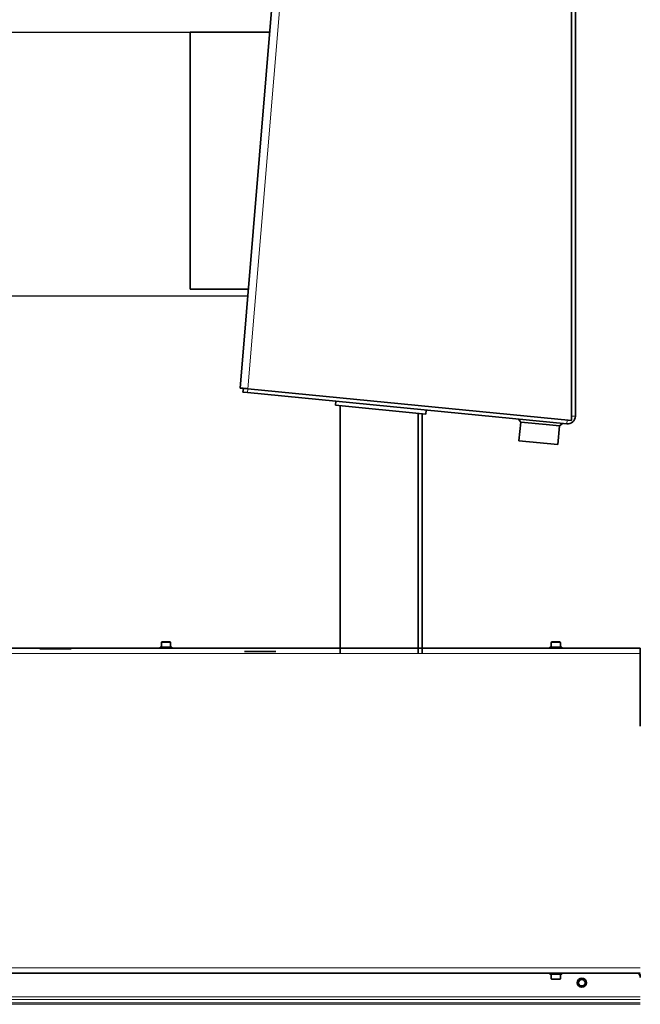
# Model space of a CAD drawing. Header units: millimetres. Extents: x 0 to 7128, y 0 to 5040.
# Tile 159 of 215: x 4446 to 4924, y 1918 to 2676. Entities that reach past the tile are written whole.
import ezdxf

# ---------------------------------------------------------------- set-up
doc = ezdxf.new("R2010")
doc.units = ezdxf.units.MM
doc.header["$LTSCALE"] = 12
doc.layers.get('0').update_dxf_attribs({"lineweight": 25})
for name, color, linetype, lineweight, true_color in [('Filettatura(ISO)', 3, 'Continuous', 9, 0x00ff00), ('Quote(ISO)', 7, 'Continuous', 25, 0x80ff00), ('Spigoli tangenti visibili(ISO)', 7, 'Continuous', 15, 0x00803f)]:
    doc.layers.add(name, color=color, linetype=linetype, lineweight=lineweight, true_color=true_color)
doc.layers.add('Spigoli visibili(ISO)', color=7, linetype='Continuous', lineweight=35)
doc.styles.add('Corrente-BSI', font='arial.ttf')
doc.dimstyles.new('DEFAULT-ISO', dxfattribs={"dimscale": 12, "dimtxt": 3.5, "dimasz": 2.5, "dimexe": 1, "dimexo": 1, "dimgap": 0.762, "dimtad": 1, "dimtoh": 1, "dimrnd": 1e-08, "dimtxsty": 'Corrente-BSI', "dimcen": 0.09, "dimdle": 10, "dimclrd": 7, "dimclre": 7, "dimclrt": 7, "dimazin": 2, "dimtfac": 0.571429, "dimtmove": 0, "dimatfit": 3, "dimfxl": 1, "dimtolj": 1, "dimlwd": 5, "dimlwe": 5, "dimarcsym": 0})

# ---------------------------------------------------------------- blocks, each defined once
blk = doc.blocks.new('*D18')
at = {"layer": 'Defpoints', "color": 0, "linetype": 'Continuous', "transparency": 16777216}
for p in [(2993.82, 3368.67), (5331.82, 2413.48), (2993.82, 2192.15)]:
    blk.add_point(p, dxfattribs=at)
at = {"layer": 'Quote(ISO)', "color": 7, "linetype": 'Continuous', "lineweight": 5, "transparency": 16777216}
for p, q in [((2993.82, 2204.15), (2993.82, 3380.67)), ((5331.82, 2425.48), (5331.82, 3380.67)), ((5301.82, 3368.67), (3023.82, 3368.67))]:
    blk.add_line(p, q, dxfattribs=at)
at = {"layer": 'Quote(ISO)', "color": 7, "linetype": 'Continuous', "transparency": 16777216}
for points in [[(3023.82, 3373.67), (3023.82, 3363.67), (2993.82, 3368.67)], [(5301.82, 3373.67), (5301.82, 3363.67), (5331.82, 3368.67)]]:
    blk.add_solid(points, dxfattribs=at)
at = {"layer": 'Quote(ISO)', "color": 7, "linetype": 'Continuous', "lineweight": 9, "transparency": 16777216, "insert": (4099.7, 3420.73), "char_height": 42, "attachment_point": 1, "style": 'Corrente-BSI'}
blk.add_mtext('\\A1;2338', dxfattribs=at)

msp = doc.modelspace()

# ---------------------------------------------------------------- linework, layer by layer
for p, q in [((3378.816, 2666.405), (4577.378, 2666.405)), ((3378.816, 2463.405), (4621.733, 2463.405))]:
    msp.add_line(p, q)
at = {"layer": 'Filettatura(ISO)'}
msp.add_arc((4878.816, 1934.651), 3, 80, 350, dxfattribs=at)
at = {"layer": 'Spigoli tangenti visibili(ISO)'}
for p, q in [((4621.788, 2391.82), (4646.837, 2692.405)), ((4621.818, 2391.817), (4621.526, 2388.831)), ((4867.523, 2367.728), (4867.231, 2364.742)), ((4873.816, 2370.714), (4870.816, 2370.714)), ((4562.316, 2196.551), (4555.316, 2196.551)), ((4862.316, 2196.551), (4855.316, 2196.551)), ((4923.816, 2188.151), (2993.816, 2188.151)), ((2993.816, 1946.151), (4923.816, 1946.151)), ((4855.316, 1937.751), (4862.316, 1937.751)), ((2993.816, 1923.798), (4923.816, 1923.798)), ((2993.816, 1921.678), (4923.816, 1921.678)), ((2993.816, 1919.137), (4923.816, 1919.137)), ((2993.816, 1918.077), (4923.816, 1918.077))]:
    msp.add_line(p, q, dxfattribs=at)
at = {"layer": 'Spigoli visibili(ISO)'}
for p, q in [((4640.816, 2692.405), (4615.816, 2392.405)), ((4870.816, 2367.405), (4870.816, 2692.405)), ((4873.816, 2689.097), (4873.816, 2370.714)), ((4577.378, 2468.405), (4577.378, 2666.405)), ((4638.649, 2666.405), (4577.378, 2666.405)), ((4622.149, 2468.405), (4577.378, 2468.405)), ((4618.042, 2389.173), (4618.334, 2392.142)), ((4618.042, 2389.173), (4621.526, 2388.831)), ((4867.231, 2364.742), (4621.526, 2388.831)), ((4621.788, 2391.82), (4870.816, 2367.405)), ((4689.15, 2379.187), (4689.443, 2382.173)), ((4758.816, 2372.357), (4689.15, 2379.187)), ((4692.816, 2188.151), (4692.816, 2378.827)), ((4752.816, 2188.151), (4752.816, 2372.945)), ((4755.816, 2188.151), (4755.816, 2372.651)), ((4758.816, 2372.357), (4759.109, 2375.343)), ((4831.821, 2366.204), (4830.026, 2368.39)), ((4831.821, 2366.204), (4830.407, 2351.773)), ((4831.821, 2366.204), (4851.348, 2364.29)), ((4861.678, 2363.277), (4863.864, 2365.072)), ((4851.348, 2364.29), (4861.678, 2363.277)), ((4861.678, 2363.277), (4860.263, 2348.846)), ((4860.263, 2348.846), (4830.407, 2351.773)), ((3600.816, 2192.151), (4619.316, 2192.151)), ((4643.316, 2192.151), (4461.816, 2192.151)), ((4485.816, 2191.651), (4461.816, 2191.651)), ((4485.816, 2192.151), (4923.816, 2192.151)), ((4554.316, 2192.951), (4563.316, 2192.951)), ((4554.316, 2192.151), (4554.316, 2192.951)), ((4555.316, 2196.551), (4555.316, 2192.951)), ((4555.716, 2196.951), (4561.916, 2196.951)), ((4562.316, 2196.551), (4562.316, 2192.951)), ((4563.316, 2192.151), (4563.316, 2192.951)), ((4854.316, 2192.951), (4863.316, 2192.951)), ((4854.316, 2192.151), (4854.316, 2192.951)), ((4855.316, 2196.551), (4855.316, 2192.951)), ((4855.716, 2196.951), (4861.916, 2196.951)), ((4862.316, 2196.551), (4862.316, 2192.951)), ((4863.316, 2192.151), (4863.316, 2192.951)), ((4923.816, 2188.151), (4923.816, 2192.12)), ((4619.316, 2189.651), (4643.316, 2189.651)), ((4923.816, 2188.151), (4923.816, 2132.151)), ((4923.816, 1942.151), (2993.816, 1942.151)), ((4854.316, 1942.151), (4854.316, 1941.351)), ((4863.316, 1941.351), (4854.316, 1941.351)), ((4855.316, 1937.751), (4855.316, 1941.351)), ((4862.316, 1937.751), (4862.316, 1941.351)), ((4863.316, 1942.151), (4863.316, 1941.351)), ((4861.916, 1937.351), (4855.716, 1937.351))]:
    msp.add_line(p, q, dxfattribs=at)
for radius in [3.5, 2.458]:
    msp.add_circle((4878.816, 1934.651), radius, dxfattribs=at)
for centre, radius, start, end in [((4867.816, 2370.714), 6, 264.400661, 360), ((4555.716, 2196.551), 0.4, 90, 180), ((4561.916, 2196.551), 0.4, 0, 90), ((4855.716, 2196.551), 0.4, 90, 180), ((4861.916, 2196.551), 0.4, 0, 90), ((4918.816, 1938.651), 5, 0, 44.427004), ((4921.816, 1940.151), 2, 0, 69.952756), ((4855.716, 1937.751), 0.4, 180, 270), ((4861.916, 1937.751), 0.4, 270, 0)]:
    msp.add_arc(centre, radius, start, end, dxfattribs=at)
msp.add_open_spline([(4615.816, 2392.405), (4615.815, 2392.389), (4616.598, 2392.308), (4617.904, 2392.183), (4618.975, 2392.081), (4620.379, 2391.95), (4621.788, 2391.82)], degree=3, knots=[0, 0, 0, 0, 0.8630304, 0.8630304, 0.8630304, 1.5707963, 1.5707963, 1.5707963, 1.5707963], dxfattribs=at)

# ---------------------------------------------------------------- dimensions: what is measured, and where the dimension line sits
at = {"layer": 'Quote(ISO)', "color": 7, "linetype": 'Continuous', "lineweight": 9}
dim = msp.add_linear_dim(base=(2993.816, 3368.672), p1=(5331.816, 2413.482), p2=(2993.816, 2192.151), dimstyle='DEFAULT-ISO', override={"dimtoh": 0, "dimdec": 0, "dimtdec": 0, "dimtofl": 0, "dimatfit": 1}, dxfattribs=at)
dim.commit()
dim.dimension.update_dxf_attribs({"geometry": '*D18', "text_midpoint": (4162.816, 3368.672), "dimtype": 160})

doc.saveas('drawing.dxf')
